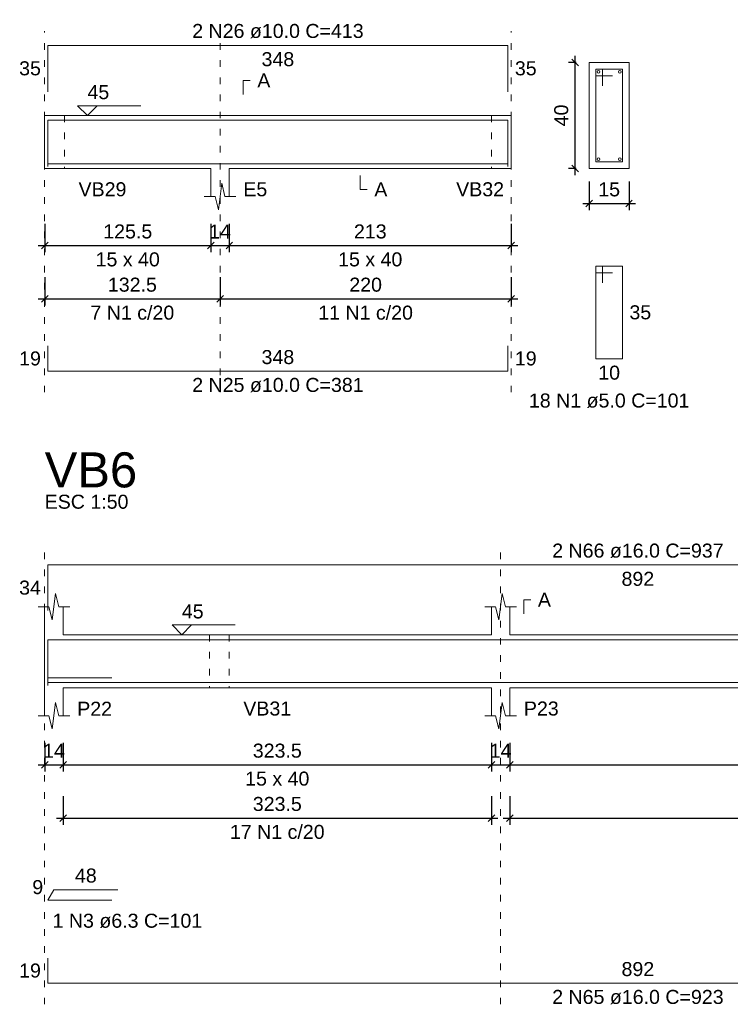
# Model space of a CAD drawing. Header units: millimetres. Extents: x 10906 to 25863, y 1966 to 4861.
# Tile 51 of 163: x 11241 to 11252, y 3040 to 3055. Entities that reach past the tile are written whole.
import ezdxf

# ---------------------------------------------------------------- set-up
doc = ezdxf.new("R2010")
doc.units = ezdxf.units.MM
doc.linetypes.add('DOT2', pattern=[3.175, 0, -3.175])
for name, color, linetype, lineweight in [('Descrição da armadura', 7, 'Continuous', 5), ('DT-Barras na forma', 40, 'Continuous', 5), ('DT-Barras no corte', 5, 'Continuous', 5), ('DT-Barras rebatidas', 40, 'Continuous', 5), ('DT-Cotas', 4, 'Continuous', 5), ('DT-Forma', 5, 'Continuous', 5), ('DT-Pontilhado', 7, 'DOT2', 5), ('DT-Textos', 7, 'Continuous', 5), ('DT-Título', 7, 'Continuous', 20), ('Textos armaduras', 7, 'Continuous', 5)]:
    doc.layers.add(name, color=color, linetype=linetype, lineweight=lineweight)
doc.styles.add('Arial', font='arial.ttf')
doc.styles.get("Standard").update_dxf_attribs({"font": 'arial.ttf'})
doc.dimstyles.new('UM_25.000000', dxfattribs={"dimtxt": 0.18, "dimasz": 0.1, "dimexe": 0.1, "dimexo": 0.2, "dimgap": 0, "dimtad": 1, "dimtih": 1, "dimtoh": 1, "dimdec": 1, "dimlfac": 25, "dimzin": 0, "dimdsep": 46, "dimtxsty": 'Standard', "dimcen": 0.09, "dimdle": 0.1, "dimclrd": 256, "dimclre": 256, "dimclrt": 7, "dimadec": 1, "dimazin": 2, "dimtfac": 1, "dimtdec": 1, "dimtofl": 0, "dimtmove": 0, "dimatfit": 3, "dimfxl": 1, "dimtolj": 1, "dimarcsym": 0})
doc.dimstyles.new('UM_50.000000', dxfattribs={"dimtxt": 0.18, "dimasz": 0.2, "dimexe": 0.2, "dimexo": 0.5, "dimgap": 0, "dimtad": 1, "dimtih": 1, "dimtoh": 1, "dimlfac": 50, "dimzin": 0, "dimdsep": 46, "dimtxsty": 'Standard', "dimcen": 0.09, "dimdle": 0.2, "dimclrd": 256, "dimclre": 256, "dimclrt": 7, "dimazin": 0, "dimtfac": 1, "dimtofl": 0, "dimtmove": 0, "dimatfit": 3, "dimfxl": 1, "dimtolj": 1, "dimtzin": 0, "dimarcsym": 0})

# ---------------------------------------------------------------- blocks, each defined once
blk = doc.blocks.new('_Oblique')
at = {"color": 0, "linetype": 'ByBlock', "lineweight": -2}
blk.add_line((-0.5, -0.5), (0.5, 0.5), dxfattribs=at)
blk = doc.blocks.new('*D103')
at = {"layer": 'Defpoints', "color": 0, "transparency": 16777216}
for p in [(11241.144, 3052.47), (11243.654, 3052.47), (11243.654, 3051.941)]:
    blk.add_point(p, dxfattribs=at)
at = {"layer": 'DT-Cotas', "lineweight": -2, "transparency": 16777216}
for p, q in [((11241.144, 3052.27), (11241.144, 3051.841)), ((11243.654, 3052.27), (11243.654, 3051.841)), ((11241.044, 3051.941), (11243.754, 3051.941))]:
    blk.add_line(p, q, dxfattribs=at)
at = {"layer": 'DT-Cotas', "lineweight": -2, "transparency": 16777216, "xscale": 0.1, "yscale": 0.1, "zscale": 0.1, "rotation": 180}
blk.add_blockref('_Oblique', (11241.144, 3051.941), dxfattribs=at)
at = {"layer": 'DT-Cotas', "lineweight": -2, "transparency": 16777216, "xscale": 0.1, "yscale": 0.1, "zscale": 0.1}
blk.add_blockref('_Oblique', (11243.654, 3051.941), dxfattribs=at)
at = {"layer": 'DT-Cotas', "color": 7, "transparency": 16777216, "insert": (11242.399, 3052.152), "char_height": 0.2118, "attachment_point": 5, "rotation": 0.0057, "style": 'Arial'}
blk.add_mtext('\\A1;125.5', dxfattribs=at)
blk = doc.blocks.new('*D104')
at = {"layer": 'Defpoints', "color": 0, "transparency": 16777216}
for p in [(11243.654, 3052.47), (11243.934, 3052.47), (11243.934, 3051.941)]:
    blk.add_point(p, dxfattribs=at)
at = {"layer": 'DT-Cotas', "lineweight": -2, "transparency": 16777216}
for p, q in [((11243.654, 3052.27), (11243.654, 3051.841)), ((11243.934, 3052.27), (11243.934, 3051.841)), ((11243.554, 3051.941), (11244.034, 3051.941))]:
    blk.add_line(p, q, dxfattribs=at)
at = {"layer": 'DT-Cotas', "lineweight": -2, "transparency": 16777216, "xscale": 0.1, "yscale": 0.1, "zscale": 0.1, "rotation": 180}
blk.add_blockref('_Oblique', (11243.654, 3051.941), dxfattribs=at)
at = {"layer": 'DT-Cotas', "lineweight": -2, "transparency": 16777216, "xscale": 0.1, "yscale": 0.1, "zscale": 0.1}
blk.add_blockref('_Oblique', (11243.934, 3051.941), dxfattribs=at)
at = {"layer": 'DT-Cotas', "color": 7, "transparency": 16777216, "insert": (11243.794, 3052.152), "char_height": 0.2118, "attachment_point": 5, "rotation": 0.0057, "style": 'Arial'}
blk.add_mtext('\\A1;14', dxfattribs=at)
blk = doc.blocks.new('*D105')
at = {"layer": 'Defpoints', "color": 0, "transparency": 16777216}
for p in [(11243.934, 3052.47), (11248.194, 3052.47), (11248.194, 3051.941)]:
    blk.add_point(p, dxfattribs=at)
at = {"layer": 'DT-Cotas', "lineweight": -2, "transparency": 16777216}
for p, q in [((11243.934, 3052.27), (11243.934, 3051.841)), ((11248.194, 3052.27), (11248.194, 3051.841)), ((11243.834, 3051.941), (11248.294, 3051.941))]:
    blk.add_line(p, q, dxfattribs=at)
at = {"layer": 'DT-Cotas', "lineweight": -2, "transparency": 16777216, "xscale": 0.1, "yscale": 0.1, "zscale": 0.1, "rotation": 180}
blk.add_blockref('_Oblique', (11243.934, 3051.941), dxfattribs=at)
at = {"layer": 'DT-Cotas', "lineweight": -2, "transparency": 16777216, "xscale": 0.1, "yscale": 0.1, "zscale": 0.1}
blk.add_blockref('_Oblique', (11248.194, 3051.941), dxfattribs=at)
at = {"layer": 'DT-Cotas', "color": 7, "transparency": 16777216, "insert": (11246.064, 3052.152), "char_height": 0.2118, "attachment_point": 5, "rotation": 0.0057, "style": 'Arial'}
blk.add_mtext('\\A1;213', dxfattribs=at)
blk = doc.blocks.new('*D106')
at = {"layer": 'Defpoints', "color": 0, "transparency": 16777216}
for p in [(11241.144, 3051.665), (11243.794, 3051.665), (11243.794, 3051.136)]:
    blk.add_point(p, dxfattribs=at)
at = {"layer": 'DT-Cotas', "lineweight": -2, "transparency": 16777216}
for p, q in [((11241.144, 3051.465), (11241.144, 3051.036)), ((11243.794, 3051.465), (11243.794, 3051.036)), ((11241.044, 3051.136), (11243.894, 3051.136))]:
    blk.add_line(p, q, dxfattribs=at)
at = {"layer": 'DT-Cotas', "lineweight": -2, "transparency": 16777216, "xscale": 0.1, "yscale": 0.1, "zscale": 0.1, "rotation": 180}
blk.add_blockref('_Oblique', (11241.144, 3051.136), dxfattribs=at)
at = {"layer": 'DT-Cotas', "lineweight": -2, "transparency": 16777216, "xscale": 0.1, "yscale": 0.1, "zscale": 0.1}
blk.add_blockref('_Oblique', (11243.794, 3051.136), dxfattribs=at)
at = {"layer": 'DT-Cotas', "color": 7, "transparency": 16777216, "insert": (11242.469, 3051.348), "char_height": 0.2118, "attachment_point": 5, "rotation": 0.0057, "style": 'Arial'}
blk.add_mtext('\\A1;132.5', dxfattribs=at)
blk = doc.blocks.new('*D107')
at = {"layer": 'Defpoints', "color": 0, "transparency": 16777216}
for p in [(11243.794, 3051.665), (11248.194, 3051.665), (11248.194, 3051.136)]:
    blk.add_point(p, dxfattribs=at)
at = {"layer": 'DT-Cotas', "lineweight": -2, "transparency": 16777216}
for p, q in [((11243.794, 3051.465), (11243.794, 3051.036)), ((11248.194, 3051.465), (11248.194, 3051.036)), ((11243.694, 3051.136), (11248.294, 3051.136))]:
    blk.add_line(p, q, dxfattribs=at)
at = {"layer": 'DT-Cotas', "lineweight": -2, "transparency": 16777216, "xscale": 0.1, "yscale": 0.1, "zscale": 0.1, "rotation": 180}
blk.add_blockref('_Oblique', (11243.794, 3051.136), dxfattribs=at)
at = {"layer": 'DT-Cotas', "lineweight": -2, "transparency": 16777216, "xscale": 0.1, "yscale": 0.1, "zscale": 0.1}
blk.add_blockref('_Oblique', (11248.194, 3051.136), dxfattribs=at)
at = {"layer": 'DT-Cotas', "color": 7, "transparency": 16777216, "insert": (11245.994, 3051.348), "char_height": 0.2118, "attachment_point": 5, "rotation": 0.0057, "style": 'Arial'}
blk.add_mtext('\\A1;220', dxfattribs=at)
blk = doc.blocks.new('*D108')
at = {"layer": 'Defpoints', "color": 0, "transparency": 16777216}
for p in [(11249.162, 3054.706), (11249.374, 3054.706), (11249.374, 3053.106)]:
    blk.add_point(p, dxfattribs=at)
at = {"layer": 'DT-Cotas', "lineweight": -2, "transparency": 16777216}
for p, q in [((11249.162, 3053.006), (11249.162, 3054.806)), ((11249.174, 3054.706), (11249.062, 3054.706)), ((11249.174, 3053.106), (11249.062, 3053.106))]:
    blk.add_line(p, q, dxfattribs=at)
at = {"layer": 'DT-Cotas', "lineweight": -2, "transparency": 16777216, "xscale": 0.1, "yscale": 0.1, "zscale": 0.1}
for p, rotation in [((11249.162, 3054.706), 90), ((11249.162, 3053.106), 270)]:
    blk.add_blockref('_Oblique', p, dxfattribs=dict(at, rotation=rotation))
at = {"layer": 'DT-Cotas', "color": 7, "transparency": 16777216, "insert": (11248.951, 3053.906), "char_height": 0.2118, "attachment_point": 5, "rotation": 90, "style": 'Arial'}
blk.add_mtext('\\A1;40', dxfattribs=at)
blk = doc.blocks.new('*D109')
at = {"layer": 'Defpoints', "color": 0, "transparency": 16777216}
for p in [(11249.374, 3053.106), (11249.974, 3053.106), (11249.974, 3052.576)]:
    blk.add_point(p, dxfattribs=at)
at = {"layer": 'DT-Cotas', "lineweight": -2, "transparency": 16777216}
for p, q in [((11249.374, 3052.906), (11249.374, 3052.476)), ((11249.974, 3052.906), (11249.974, 3052.476)), ((11249.274, 3052.576), (11250.074, 3052.576))]:
    blk.add_line(p, q, dxfattribs=at)
at = {"layer": 'DT-Cotas', "lineweight": -2, "transparency": 16777216, "xscale": 0.1, "yscale": 0.1, "zscale": 0.1, "rotation": 180}
blk.add_blockref('_Oblique', (11249.374, 3052.576), dxfattribs=at)
at = {"layer": 'DT-Cotas', "lineweight": -2, "transparency": 16777216, "xscale": 0.1, "yscale": 0.1, "zscale": 0.1}
blk.add_blockref('_Oblique', (11249.974, 3052.576), dxfattribs=at)
at = {"layer": 'DT-Cotas', "color": 7, "transparency": 16777216, "insert": (11249.674, 3052.788), "char_height": 0.2118, "attachment_point": 5, "rotation": 0.0057, "style": 'Arial'}
blk.add_mtext('\\A1;15', dxfattribs=at)
blk = doc.blocks.new('*D72')
at = {"layer": 'Defpoints', "color": 0, "transparency": 16777216}
for p in [(11241.144, 3044.625), (11241.424, 3044.625), (11241.424, 3044.096)]:
    blk.add_point(p, dxfattribs=at)
at = {"layer": 'DT-Cotas', "lineweight": -2, "transparency": 16777216}
for p, q in [((11241.144, 3044.425), (11241.144, 3043.996)), ((11241.424, 3044.425), (11241.424, 3043.996)), ((11241.044, 3044.096), (11241.524, 3044.096))]:
    blk.add_line(p, q, dxfattribs=at)
at = {"layer": 'DT-Cotas', "lineweight": -2, "transparency": 16777216, "xscale": 0.1, "yscale": 0.1, "zscale": 0.1, "rotation": 180}
blk.add_blockref('_Oblique', (11241.144, 3044.096), dxfattribs=at)
at = {"layer": 'DT-Cotas', "lineweight": -2, "transparency": 16777216, "xscale": 0.1, "yscale": 0.1, "zscale": 0.1}
blk.add_blockref('_Oblique', (11241.424, 3044.096), dxfattribs=at)
at = {"layer": 'DT-Cotas', "color": 7, "transparency": 16777216, "insert": (11241.284, 3044.308), "char_height": 0.2118, "attachment_point": 5, "rotation": 0.0057, "style": 'Arial'}
blk.add_mtext('\\A1;14', dxfattribs=at)
blk = doc.blocks.new('*D73')
at = {"layer": 'Defpoints', "color": 0, "transparency": 16777216}
for p in [(11241.424, 3044.625), (11247.894, 3044.625), (11247.894, 3044.096)]:
    blk.add_point(p, dxfattribs=at)
at = {"layer": 'DT-Cotas', "lineweight": -2, "transparency": 16777216}
for p, q in [((11241.424, 3044.425), (11241.424, 3043.996)), ((11247.894, 3044.425), (11247.894, 3043.996)), ((11241.324, 3044.096), (11247.994, 3044.096))]:
    blk.add_line(p, q, dxfattribs=at)
at = {"layer": 'DT-Cotas', "lineweight": -2, "transparency": 16777216, "xscale": 0.1, "yscale": 0.1, "zscale": 0.1, "rotation": 180}
blk.add_blockref('_Oblique', (11241.424, 3044.096), dxfattribs=at)
at = {"layer": 'DT-Cotas', "lineweight": -2, "transparency": 16777216, "xscale": 0.1, "yscale": 0.1, "zscale": 0.1}
blk.add_blockref('_Oblique', (11247.894, 3044.096), dxfattribs=at)
at = {"layer": 'DT-Cotas', "color": 7, "transparency": 16777216, "insert": (11244.659, 3044.308), "char_height": 0.2118, "attachment_point": 5, "rotation": 0.0057, "style": 'Arial'}
blk.add_mtext('\\A1;323.5', dxfattribs=at)
blk = doc.blocks.new('*D74')
at = {"layer": 'Defpoints', "color": 0, "transparency": 16777216}
for p in [(11247.894, 3044.625), (11248.174, 3044.625), (11248.174, 3044.096)]:
    blk.add_point(p, dxfattribs=at)
at = {"layer": 'DT-Cotas', "lineweight": -2, "transparency": 16777216}
for p, q in [((11247.894, 3044.425), (11247.894, 3043.996)), ((11248.174, 3044.425), (11248.174, 3043.996)), ((11247.794, 3044.096), (11248.274, 3044.096))]:
    blk.add_line(p, q, dxfattribs=at)
at = {"layer": 'DT-Cotas', "lineweight": -2, "transparency": 16777216, "xscale": 0.1, "yscale": 0.1, "zscale": 0.1, "rotation": 180}
blk.add_blockref('_Oblique', (11247.894, 3044.096), dxfattribs=at)
at = {"layer": 'DT-Cotas', "lineweight": -2, "transparency": 16777216, "xscale": 0.1, "yscale": 0.1, "zscale": 0.1}
blk.add_blockref('_Oblique', (11248.174, 3044.096), dxfattribs=at)
at = {"layer": 'DT-Cotas', "color": 7, "transparency": 16777216, "insert": (11248.034, 3044.308), "char_height": 0.2118, "attachment_point": 5, "rotation": 0.0057, "style": 'Arial'}
blk.add_mtext('\\A1;14', dxfattribs=at)
blk = doc.blocks.new('*D75')
at = {"layer": 'Defpoints', "color": 0, "transparency": 16777216}
for p in [(11248.174, 3044.625), (11258.794, 3044.625), (11258.794, 3044.096)]:
    blk.add_point(p, dxfattribs=at)
at = {"layer": 'DT-Cotas', "lineweight": -2, "transparency": 16777216}
for p, q in [((11248.174, 3044.425), (11248.174, 3043.996)), ((11258.794, 3044.425), (11258.794, 3043.996)), ((11248.074, 3044.096), (11258.894, 3044.096))]:
    blk.add_line(p, q, dxfattribs=at)
at = {"layer": 'DT-Cotas', "lineweight": -2, "transparency": 16777216, "xscale": 0.1, "yscale": 0.1, "zscale": 0.1, "rotation": 180}
blk.add_blockref('_Oblique', (11248.174, 3044.096), dxfattribs=at)
at = {"layer": 'DT-Cotas', "lineweight": -2, "transparency": 16777216, "xscale": 0.1, "yscale": 0.1, "zscale": 0.1}
blk.add_blockref('_Oblique', (11258.794, 3044.096), dxfattribs=at)
at = {"layer": 'DT-Cotas', "color": 7, "transparency": 16777216, "insert": (11253.484, 3044.308), "char_height": 0.2118, "attachment_point": 5, "rotation": 0.0057, "style": 'Arial'}
blk.add_mtext('\\A1;531', dxfattribs=at)
blk = doc.blocks.new('*D77')
at = {"layer": 'Defpoints', "color": 0, "transparency": 16777216}
for p in [(11241.424, 3043.82), (11247.894, 3043.82), (11247.894, 3043.291)]:
    blk.add_point(p, dxfattribs=at)
at = {"layer": 'DT-Cotas', "lineweight": -2, "transparency": 16777216}
for p, q in [((11241.424, 3043.62), (11241.424, 3043.191)), ((11247.894, 3043.62), (11247.894, 3043.191)), ((11241.324, 3043.291), (11247.994, 3043.291))]:
    blk.add_line(p, q, dxfattribs=at)
at = {"layer": 'DT-Cotas', "lineweight": -2, "transparency": 16777216, "xscale": 0.1, "yscale": 0.1, "zscale": 0.1, "rotation": 180}
blk.add_blockref('_Oblique', (11241.424, 3043.291), dxfattribs=at)
at = {"layer": 'DT-Cotas', "lineweight": -2, "transparency": 16777216, "xscale": 0.1, "yscale": 0.1, "zscale": 0.1}
blk.add_blockref('_Oblique', (11247.894, 3043.291), dxfattribs=at)
at = {"layer": 'DT-Cotas', "color": 7, "transparency": 16777216, "insert": (11244.659, 3043.503), "char_height": 0.2118, "attachment_point": 5, "rotation": 0.0057, "style": 'Arial'}
blk.add_mtext('\\A1;323.5', dxfattribs=at)
blk = doc.blocks.new('*D78')
at = {"layer": 'Defpoints', "color": 0, "transparency": 16777216}
for p in [(11248.174, 3043.82), (11258.794, 3043.82), (11258.794, 3043.291)]:
    blk.add_point(p, dxfattribs=at)
at = {"layer": 'DT-Cotas', "lineweight": -2, "transparency": 16777216}
for p, q in [((11248.174, 3043.62), (11248.174, 3043.191)), ((11258.794, 3043.62), (11258.794, 3043.191)), ((11248.074, 3043.291), (11258.894, 3043.291))]:
    blk.add_line(p, q, dxfattribs=at)
at = {"layer": 'DT-Cotas', "lineweight": -2, "transparency": 16777216, "xscale": 0.1, "yscale": 0.1, "zscale": 0.1, "rotation": 180}
blk.add_blockref('_Oblique', (11248.174, 3043.291), dxfattribs=at)
at = {"layer": 'DT-Cotas', "lineweight": -2, "transparency": 16777216, "xscale": 0.1, "yscale": 0.1, "zscale": 0.1}
blk.add_blockref('_Oblique', (11258.794, 3043.291), dxfattribs=at)
at = {"layer": 'DT-Cotas', "color": 7, "transparency": 16777216, "insert": (11253.484, 3043.503), "char_height": 0.2118, "attachment_point": 5, "rotation": 0.0057, "style": 'Arial'}
blk.add_mtext('\\A1;531', dxfattribs=at)

msp = doc.modelspace()

# ---------------------------------------------------------------- linework, layer by layer
at = {"layer": 'DT-Barras na forma'}
for p, q in [((11249.57424, 3054.60553), (11249.47424, 3054.60553)), ((11249.47424, 3054.60553), (11249.47424, 3053.20553)), ((11249.87424, 3054.60553), (11249.47424, 3054.60553)), ((11249.47424, 3054.60553), (11249.47424, 3054.50553)), ((11249.57424, 3054.35553), (11249.57424, 3054.60553)), ((11249.87424, 3053.20553), (11249.87424, 3054.60553)), ((11249.47424, 3054.50553), (11249.72424, 3054.50553)), ((11249.47424, 3053.20553), (11249.87424, 3053.20553)), ((11241.19351, 3045.40921), (11242.15872, 3045.40921))]:
    msp.add_line(p, q, dxfattribs=at)
for points in [[(11241.19351, 3053.13553), (11241.19351, 3053.83553), (11248.14351, 3053.83553), (11248.14351, 3053.13553)], [(11241.19351, 3053.55778), (11241.19351, 3053.17553), (11248.14351, 3053.17553), (11248.14351, 3053.55778)], [(11241.19351, 3045.29494), (11241.19351, 3045.98461), (11259.02351, 3045.98461), (11259.02351, 3045.61661)], [(11241.19351, 3045.71661), (11241.19351, 3045.33661), (11259.02351, 3045.33661), (11259.02351, 3045.71661)]]:
    msp.add_lwpolyline(points, dxfattribs=at)
at = {"layer": 'DT-Barras no corte'}
for centre in [(11249.51424, 3054.56553), (11249.83424, 3054.56553), (11249.51424, 3053.24553), (11249.83424, 3053.24553)]:
    msp.add_circle(centre, 0.02, dxfattribs=at)
at = {"layer": 'DT-Barras rebatidas'}
for p, q in [((11241.19351, 3054.26513), (11241.19351, 3054.96513)), ((11241.19351, 3054.96513), (11248.14351, 3054.96513)), ((11248.14351, 3054.96513), (11248.14351, 3054.26513)), ((11249.57424, 3051.62883), (11249.47424, 3051.62883)), ((11249.47424, 3051.62883), (11249.47424, 3050.22883)), ((11249.87424, 3051.62883), (11249.47424, 3051.62883)), ((11249.47424, 3051.62883), (11249.47424, 3051.52883)), ((11249.57424, 3051.37883), (11249.57424, 3051.62883)), ((11249.87424, 3050.22883), (11249.87424, 3051.62883)), ((11249.47424, 3051.52883), (11249.72424, 3051.52883)), ((11241.19351, 3050.42314), (11241.19351, 3050.04089)), ((11248.14351, 3050.04089), (11248.14351, 3050.42314)), ((11249.47424, 3050.22883), (11249.87424, 3050.22883)), ((11241.19351, 3050.04089), (11248.14351, 3050.04089)), ((11241.19351, 3046.42454), (11241.19351, 3047.11421)), ((11241.19351, 3047.11421), (11259.02351, 3047.11421)), ((11241.19351, 3042.05187), (11241.28351, 3042.20776)), ((11241.28351, 3042.20776), (11242.24872, 3042.20776)), ((11242.15872, 3042.05187), (11241.19351, 3042.05187)), ((11241.19351, 3041.17477), (11241.19351, 3040.79477)), ((11241.19351, 3040.79477), (11259.02351, 3040.79477))]:
    msp.add_line(p, q, dxfattribs=at)
at = {"layer": 'DT-Forma'}
for p, q in [((11249.97424, 3054.70553), (11249.37424, 3054.70553)), ((11249.37424, 3054.70553), (11249.37424, 3054.70553)), ((11249.37424, 3054.70553), (11249.37424, 3053.10553)), ((11249.97424, 3053.10553), (11249.97424, 3054.70553)), ((11249.97424, 3054.70553), (11249.97424, 3054.70553)), ((11241.14351, 3053.90553), (11241.44351, 3053.90553)), ((11241.44351, 3053.90553), (11243.65351, 3053.90553)), ((11243.65351, 3053.90553), (11243.93351, 3053.90553)), ((11243.93351, 3053.90553), (11247.89351, 3053.90553)), ((11247.89351, 3053.90553), (11248.19351, 3053.90553)), ((11241.14351, 3053.10553), (11241.44351, 3053.10553)), ((11241.44351, 3053.10553), (11243.65351, 3053.10553)), ((11243.65351, 3053.10553), (11243.65351, 3052.68193)), ((11243.93351, 3052.68193), (11243.93351, 3053.10553)), ((11243.93351, 3053.10553), (11247.89351, 3053.10553)), ((11247.89351, 3053.10553), (11248.19351, 3053.10553)), ((11249.37424, 3053.10553), (11249.97424, 3053.10553)), ((11249.37424, 3053.10553), (11249.37424, 3053.10553)), ((11249.97424, 3053.10553), (11249.97424, 3053.10553)), ((11243.76851, 3052.48193), (11243.81851, 3052.88193)), ((11243.81851, 3052.88193), (11243.86851, 3052.68193)), ((11243.55351, 3052.68193), (11243.71851, 3052.68193)), ((11243.71851, 3052.68193), (11243.76851, 3052.48193)), ((11243.86851, 3052.68193), (11244.03351, 3052.68193)), ((11241.25851, 3046.28421), (11241.30851, 3046.68421)), ((11241.30851, 3046.68421), (11241.35851, 3046.48421)), ((11248.00851, 3046.28421), (11248.05851, 3046.68421)), ((11248.05851, 3046.68421), (11248.10851, 3046.48421)), ((11241.04351, 3046.48421), (11241.20851, 3046.48421)), ((11241.14351, 3046.06061), (11241.14351, 3046.48421)), ((11241.20851, 3046.48421), (11241.25851, 3046.28421)), ((11241.35851, 3046.48421), (11241.52351, 3046.48421)), ((11241.42351, 3046.48421), (11241.42351, 3046.06061)), ((11247.79351, 3046.48421), (11247.95851, 3046.48421)), ((11247.89351, 3046.06061), (11247.89351, 3046.48421)), ((11247.95851, 3046.48421), (11248.00851, 3046.28421)), ((11248.10851, 3046.48421), (11248.27351, 3046.48421)), ((11248.17351, 3046.48421), (11248.17351, 3046.06061)), ((11241.42351, 3046.06061), (11243.63351, 3046.06061)), ((11243.63351, 3046.06061), (11243.93351, 3046.06061)), ((11243.93351, 3046.06061), (11247.89351, 3046.06061)), ((11248.17351, 3046.06061), (11258.79351, 3046.06061)), ((11241.14351, 3045.26061), (11241.14351, 3044.83701)), ((11241.42351, 3044.83701), (11241.42351, 3045.26061)), ((11241.42351, 3045.26061), (11243.63351, 3045.26061)), ((11243.63351, 3045.26061), (11243.93351, 3045.26061)), ((11243.93351, 3045.26061), (11247.89351, 3045.26061)), ((11247.89351, 3045.26061), (11247.89351, 3044.83701)), ((11248.17351, 3044.83701), (11248.17351, 3045.26061)), ((11248.17351, 3045.26061), (11258.79351, 3045.26061)), ((11241.25851, 3044.63701), (11241.30851, 3045.03701)), ((11241.30851, 3045.03701), (11241.35851, 3044.83701)), ((11248.00851, 3044.63701), (11248.05851, 3045.03701)), ((11248.05851, 3045.03701), (11248.10851, 3044.83701)), ((11241.04351, 3044.83701), (11241.20851, 3044.83701)), ((11241.20851, 3044.83701), (11241.25851, 3044.63701)), ((11241.35851, 3044.83701), (11241.52351, 3044.83701)), ((11247.79351, 3044.83701), (11247.95851, 3044.83701)), ((11247.95851, 3044.83701), (11248.00851, 3044.63701)), ((11248.10851, 3044.83701), (11248.27351, 3044.83701))]:
    msp.add_line(p, q, dxfattribs=at)
at = {"layer": 'DT-Forma', "linetype": 'Continuous'}
for p, q in [((11241.14351, 3053.10553), (11241.14351, 3053.90553)), ((11248.19351, 3053.90553), (11248.19351, 3053.10553)), ((11241.14351, 3045.26061), (11241.14351, 3046.06061))]:
    msp.add_line(p, q, dxfattribs=at)
at = {"layer": 'DT-Pontilhado', "ltscale": 0.05}
for p, q in [((11241.14351, 3049.72319), (11241.14351, 3055.17693)), ((11243.79351, 3049.72319), (11243.79351, 3055.17693)), ((11248.19351, 3049.72319), (11248.19351, 3055.17693)), ((11241.44351, 3053.90553), (11241.44351, 3053.10553)), ((11247.89351, 3053.90553), (11247.89351, 3053.10553)), ((11241.14351, 3040.47707), (11241.14351, 3047.32601)), ((11248.03351, 3040.47707), (11248.03351, 3047.32601)), ((11243.63351, 3046.06061), (11243.63351, 3045.26061)), ((11243.93351, 3046.06061), (11243.93351, 3045.26061))]:
    msp.add_line(p, q, dxfattribs=at)
at = {"layer": 'DT-Textos'}
for points in [[(11244.14531, 3054.22323), (11244.14531, 3054.43503), (11244.25121, 3054.43503)], [(11241.93851, 3054.05379), (11241.79025, 3053.90553), (11241.64199, 3054.05379), (11242.59509, 3054.05379)], [(11245.91351, 3052.99963), (11245.91351, 3052.78783), (11246.01941, 3052.78783)], [(11248.38531, 3046.37831), (11248.38531, 3046.59011), (11248.49121, 3046.59011)], [(11243.36451, 3046.20887), (11243.21625, 3046.06061), (11243.06799, 3046.20887), (11244.02109, 3046.20887)]]:
    msp.add_lwpolyline(points, dxfattribs=at)

# ---------------------------------------------------------------- texts
at = {"layer": 'Descrição da armadura', "linetype": 'Continuous', "char_height": 0.2118, "attachment_point": 8, "line_spacing_factor": 0.798, "style": 'Arial'}
for s, insert, width in [('2 N26 ø10.0 C=413', (11244.66851, 3055.07103), 5.1946527), ('7 N1 c/20', (11242.46851, 3050.81809), 2.5393891), ('11 N1 c/20', (11245.99351, 3050.81809), 2.8693417), ('2 N25 ø10.0 C=381', (11244.66851, 3049.72319), 5.1946527), ('2 N66 ø16.0 C=937', (11250.10851, 3047.22011), 5.1946527), ('17 N1 c/20', (11244.65851, 3042.97317), 2.8693417), ('1 N3 ø6.3 C=101', (11242.39367, 3041.62827), 4.5347476), ('2 N65 ø16.0 C=923', (11250.10851, 3040.47707), 5.1946527)]:
    msp.add_mtext(s, dxfattribs=dict(at, insert=insert, width=width))
at = {"layer": 'Descrição da armadura', "color": 7, "linetype": 'Continuous', "insert": (11249.67424, 3049.48753), "char_height": 0.2118, "width": 4.8647001, "attachment_point": 8, "line_spacing_factor": 0.798, "style": 'Arial'}
msp.add_mtext('18 N1 ø5.0 C=101', dxfattribs=at)
at = {"layer": 'DT-Textos', "char_height": 0.2118, "line_spacing_factor": 0.798, "style": 'Arial'}
for s, insert, width, attachment_point in [('A', (11244.35711, 3054.32913), 0.296372, 7), ('45', (11241.79025, 3054.1491), 0.4942426, 7), ('VB29', (11241.65531, 3052.68193), 1.0869866, 7), ('E5', (11244.14531, 3052.68193), 0.5434933, 7), ('A', (11246.12531, 3052.68193), 0.296372, 7), ('VB32', (11247.36206, 3052.68193), 1.0869866, 7), ('15 x 40', (11242.39851, 3051.62293), 1.45756, 8), ('15 x 40', (11246.06351, 3051.62293), 1.45756, 8), ('ESC 1:50', (11241.14351, 3047.96141), 1.901901, 7), ('A', (11248.59711, 3046.48421), 0.296372, 7), ('45', (11243.21625, 3046.30418), 0.4942426, 7), ('P22', (11241.63531, 3044.83701), 0.7906146, 7), ('VB31', (11244.14531, 3044.83701), 1.0869866, 7), ('P23', (11248.38531, 3044.83701), 0.7906146, 7), ('15 x 40', (11244.65851, 3043.77801), 1.45756, 8)]:
    msp.add_mtext(s, dxfattribs=dict(at, insert=insert, width=width, attachment_point=attachment_point))
at = {"layer": 'DT-Título', "insert": (11241.14351, 3048.27911), "char_height": 0.5295, "width": 2.5195958, "attachment_point": 7, "line_spacing_factor": 0.798, "style": 'Arial'}
msp.add_mtext('VB6', dxfattribs=at)
at = {"layer": 'Textos armaduras', "linetype": 'Continuous', "char_height": 0.2118, "attachment_point": 7, "line_spacing_factor": 0.798, "style": 'Arial'}
for s, insert, width in [('348', (11244.42105, 3054.64743), 0.9898577), ('35', (11240.75766, 3054.50923), 0.6599051), ('35', (11248.24941, 3054.50923), 0.6599051), ('348', (11244.42105, 3050.14679), 0.9898577), ('19', (11240.75766, 3050.12612), 0.6599051), ('19', (11248.24941, 3050.12612), 0.6599051), ('892', (11249.86105, 3046.79651), 0.9898577), ('34', (11240.75766, 3046.66348), 0.6599051), ('48', (11241.60114, 3042.31366), 0.6599051), ('9', (11240.95659, 3042.13906), 0.3299526), ('19', (11240.75766, 3040.87887), 0.6599051), ('892', (11249.86105, 3040.90067), 0.9898577)]:
    msp.add_mtext(s, dxfattribs=dict(at, insert=insert, width=width))
at = {"layer": 'Textos armaduras', "color": 7, "linetype": 'Continuous', "char_height": 0.2118, "width": 0.6599051, "attachment_point": 7, "line_spacing_factor": 0.798, "style": 'Arial'}
for s, insert in [('35', (11249.98014, 3050.82293)), ('10', (11249.50926, 3049.91113))]:
    msp.add_mtext(s, dxfattribs=dict(at, insert=insert))

# ---------------------------------------------------------------- dimensions: what is measured, and where the dimension line sits
at = {"layer": 'DT-Cotas'}
dim = msp.add_linear_dim(base=(11249.16244, 3054.70553), p1=(11249.37424, 3053.10553), p2=(11249.37424, 3054.70553), angle=90, dimstyle='UM_25.000000', override={"dimtxt": 0.2118, "dimasz": 0.1, "dimexe": 0.1, "dimexo": 0.2, "dimtad": 1, "dimtih": 0, "dimtoh": 0, "dimdec": 1, "dimlfac": 25, "dimzin": 8, "dimtxsty": 'Arial', "dimblk": 'Oblique', "dimblk1": 'Oblique', "dimblk2": 'Oblique', "dimsah": 1, "dimdle": 0.1, "dimse1": 0, "dimse2": 0, "dimclrt": 7, "dimadec": 1, "dimazin": 3, "dimtmove": 2, "dimldrblk": 'Oblique'}, dxfattribs=at)
dim.commit()
dim.dimension.update_dxf_attribs({"geometry": '*D108', "text_midpoint": (11248.95064, 3053.90553), "dimtype": 160, "text_rotation": 90})
for base, p1, p2, dimstyle, override, picture, middle in [((11249.97424, 3052.57603), (11249.37424, 3053.10553), (11249.97424, 3053.10553), 'UM_25.000000', {"dimtxt": 0.2118, "dimasz": 0.1, "dimexe": 0.1, "dimexo": 0.2, "dimtad": 1, "dimtih": 0, "dimtoh": 0, "dimdec": 1, "dimlfac": 25, "dimzin": 8, "dimtxsty": 'Arial', "dimblk": 'Oblique', "dimblk1": 'Oblique', "dimblk2": 'Oblique', "dimsah": 1, "dimdle": 0.1, "dimse1": 0, "dimse2": 0, "dimclrt": 7, "dimadec": 1, "dimazin": 3, "dimtmove": 2, "dimldrblk": 'Oblique'}, '*D109', (11249.67424, 3052.78783)), ((11243.65351, 3051.94063), (11241.14351, 3052.47013), (11243.65351, 3052.47013), 'UM_50.000000', {"dimtxt": 0.2118, "dimasz": 0.1, "dimexe": 0.1, "dimexo": 0.2, "dimtad": 1, "dimtih": 0, "dimtoh": 0, "dimdec": 1, "dimlfac": 50, "dimzin": 8, "dimtxsty": 'Arial', "dimblk": 'Oblique', "dimblk1": 'Oblique', "dimblk2": 'Oblique', "dimsah": 1, "dimdle": 0.1, "dimse1": 0, "dimse2": 0, "dimclrt": 7, "dimadec": 1, "dimazin": 3, "dimtmove": 2, "dimldrblk": 'Oblique'}, '*D103', (11242.39851, 3052.15243)), ((11243.93351, 3051.94063), (11243.65351, 3052.47013), (11243.93351, 3052.47013), 'UM_50.000000', {"dimtxt": 0.2118, "dimasz": 0.1, "dimexe": 0.1, "dimexo": 0.2, "dimtad": 1, "dimtih": 0, "dimtoh": 0, "dimdec": 1, "dimlfac": 50, "dimzin": 8, "dimtxsty": 'Arial', "dimblk": 'Oblique', "dimblk1": 'Oblique', "dimblk2": 'Oblique', "dimsah": 1, "dimdle": 0.1, "dimse1": 0, "dimse2": 0, "dimclrt": 7, "dimadec": 1, "dimazin": 3, "dimtmove": 2, "dimldrblk": 'Oblique'}, '*D104', (11243.79351, 3052.15243)), ((11248.19351, 3051.94063), (11243.93351, 3052.47013), (11248.19351, 3052.47013), 'UM_50.000000', {"dimtxt": 0.2118, "dimasz": 0.1, "dimexe": 0.1, "dimexo": 0.2, "dimtad": 1, "dimtih": 0, "dimtoh": 0, "dimdec": 1, "dimlfac": 50, "dimzin": 8, "dimtxsty": 'Arial', "dimblk": 'Oblique', "dimblk1": 'Oblique', "dimblk2": 'Oblique', "dimsah": 1, "dimdle": 0.1, "dimse1": 0, "dimse2": 0, "dimclrt": 7, "dimadec": 1, "dimazin": 3, "dimtmove": 2, "dimldrblk": 'Oblique'}, '*D105', (11246.06351, 3052.15243)), ((11243.79351, 3051.13579), (11241.14351, 3051.66529), (11243.79351, 3051.66529), 'UM_50.000000', {"dimtxt": 0.2118, "dimasz": 0.1, "dimexe": 0.1, "dimexo": 0.2, "dimtad": 1, "dimtih": 0, "dimtoh": 0, "dimdec": 1, "dimlfac": 50, "dimzin": 8, "dimtxsty": 'Arial', "dimblk": 'Oblique', "dimblk1": 'Oblique', "dimblk2": 'Oblique', "dimsah": 1, "dimdle": 0.1, "dimse1": 0, "dimse2": 0, "dimclrt": 7, "dimadec": 1, "dimazin": 3, "dimtmove": 2, "dimldrblk": 'Oblique'}, '*D106', (11242.46851, 3051.34759)), ((11248.19351, 3051.13579), (11243.79351, 3051.66529), (11248.19351, 3051.66529), 'UM_50.000000', {"dimtxt": 0.2118, "dimasz": 0.1, "dimexe": 0.1, "dimexo": 0.2, "dimtad": 1, "dimtih": 0, "dimtoh": 0, "dimdec": 1, "dimlfac": 50, "dimzin": 8, "dimtxsty": 'Arial', "dimblk": 'Oblique', "dimblk1": 'Oblique', "dimblk2": 'Oblique', "dimsah": 1, "dimdle": 0.1, "dimse1": 0, "dimse2": 0, "dimclrt": 7, "dimadec": 1, "dimazin": 3, "dimtmove": 2, "dimldrblk": 'Oblique'}, '*D107', (11245.99351, 3051.34759)), ((11241.42351, 3044.09571), (11241.14351, 3044.62521), (11241.42351, 3044.62521), 'UM_50.000000', {"dimtxt": 0.2118, "dimasz": 0.1, "dimexe": 0.1, "dimexo": 0.2, "dimtad": 1, "dimtih": 0, "dimtoh": 0, "dimdec": 1, "dimlfac": 50, "dimzin": 8, "dimtxsty": 'Arial', "dimblk": 'Oblique', "dimblk1": 'Oblique', "dimblk2": 'Oblique', "dimsah": 1, "dimdle": 0.1, "dimse1": 0, "dimse2": 0, "dimclrt": 7, "dimadec": 1, "dimazin": 3, "dimtmove": 2, "dimldrblk": 'Oblique'}, '*D72', (11241.28351, 3044.30751)), ((11247.89351, 3044.09571), (11241.42351, 3044.62521), (11247.89351, 3044.62521), 'UM_50.000000', {"dimtxt": 0.2118, "dimasz": 0.1, "dimexe": 0.1, "dimexo": 0.2, "dimtad": 1, "dimtih": 0, "dimtoh": 0, "dimdec": 1, "dimlfac": 50, "dimzin": 8, "dimtxsty": 'Arial', "dimblk": 'Oblique', "dimblk1": 'Oblique', "dimblk2": 'Oblique', "dimsah": 1, "dimdle": 0.1, "dimse1": 0, "dimse2": 0, "dimclrt": 7, "dimadec": 1, "dimazin": 3, "dimtmove": 2, "dimldrblk": 'Oblique'}, '*D73', (11244.65851, 3044.30751)), ((11248.17351, 3044.09571), (11247.89351, 3044.62521), (11248.17351, 3044.62521), 'UM_50.000000', {"dimtxt": 0.2118, "dimasz": 0.1, "dimexe": 0.1, "dimexo": 0.2, "dimtad": 1, "dimtih": 0, "dimtoh": 0, "dimdec": 1, "dimlfac": 50, "dimzin": 8, "dimtxsty": 'Arial', "dimblk": 'Oblique', "dimblk1": 'Oblique', "dimblk2": 'Oblique', "dimsah": 1, "dimdle": 0.1, "dimse1": 0, "dimse2": 0, "dimclrt": 7, "dimadec": 1, "dimazin": 3, "dimtmove": 2, "dimldrblk": 'Oblique'}, '*D74', (11248.03351, 3044.30751)), ((11258.79351, 3044.09571), (11248.17351, 3044.62521), (11258.79351, 3044.62521), 'UM_50.000000', {"dimtxt": 0.2118, "dimasz": 0.1, "dimexe": 0.1, "dimexo": 0.2, "dimtad": 1, "dimtih": 0, "dimtoh": 0, "dimdec": 1, "dimlfac": 50, "dimzin": 8, "dimtxsty": 'Arial', "dimblk": 'Oblique', "dimblk1": 'Oblique', "dimblk2": 'Oblique', "dimsah": 1, "dimdle": 0.1, "dimse1": 0, "dimse2": 0, "dimclrt": 7, "dimadec": 1, "dimazin": 3, "dimtmove": 2, "dimldrblk": 'Oblique'}, '*D75', (11253.48351, 3044.30751)), ((11247.89351, 3043.29087), (11241.42351, 3043.82037), (11247.89351, 3043.82037), 'UM_50.000000', {"dimtxt": 0.2118, "dimasz": 0.1, "dimexe": 0.1, "dimexo": 0.2, "dimtad": 1, "dimtih": 0, "dimtoh": 0, "dimdec": 1, "dimlfac": 50, "dimzin": 8, "dimtxsty": 'Arial', "dimblk": 'Oblique', "dimblk1": 'Oblique', "dimblk2": 'Oblique', "dimsah": 1, "dimdle": 0.1, "dimse1": 0, "dimse2": 0, "dimclrt": 7, "dimadec": 1, "dimazin": 3, "dimtmove": 2, "dimldrblk": 'Oblique'}, '*D77', (11244.65851, 3043.50267)), ((11258.79351, 3043.29087), (11248.17351, 3043.82037), (11258.79351, 3043.82037), 'UM_50.000000', {"dimtxt": 0.2118, "dimasz": 0.1, "dimexe": 0.1, "dimexo": 0.2, "dimtad": 1, "dimtih": 0, "dimtoh": 0, "dimdec": 1, "dimlfac": 50, "dimzin": 8, "dimtxsty": 'Arial', "dimblk": 'Oblique', "dimblk1": 'Oblique', "dimblk2": 'Oblique', "dimsah": 1, "dimdle": 0.1, "dimse1": 0, "dimse2": 0, "dimclrt": 7, "dimadec": 1, "dimazin": 3, "dimtmove": 2, "dimldrblk": 'Oblique'}, '*D78', (11253.48351, 3043.50267))]:
    dim = msp.add_linear_dim(base=base, p1=p1, p2=p2, dimstyle=dimstyle, override=override, dxfattribs=at)
    dim.commit()
    dim.dimension.update_dxf_attribs({"geometry": picture, "text_midpoint": middle, "dimtype": 160, "text_rotation": 0.00573})

doc.saveas('drawing.dxf')
